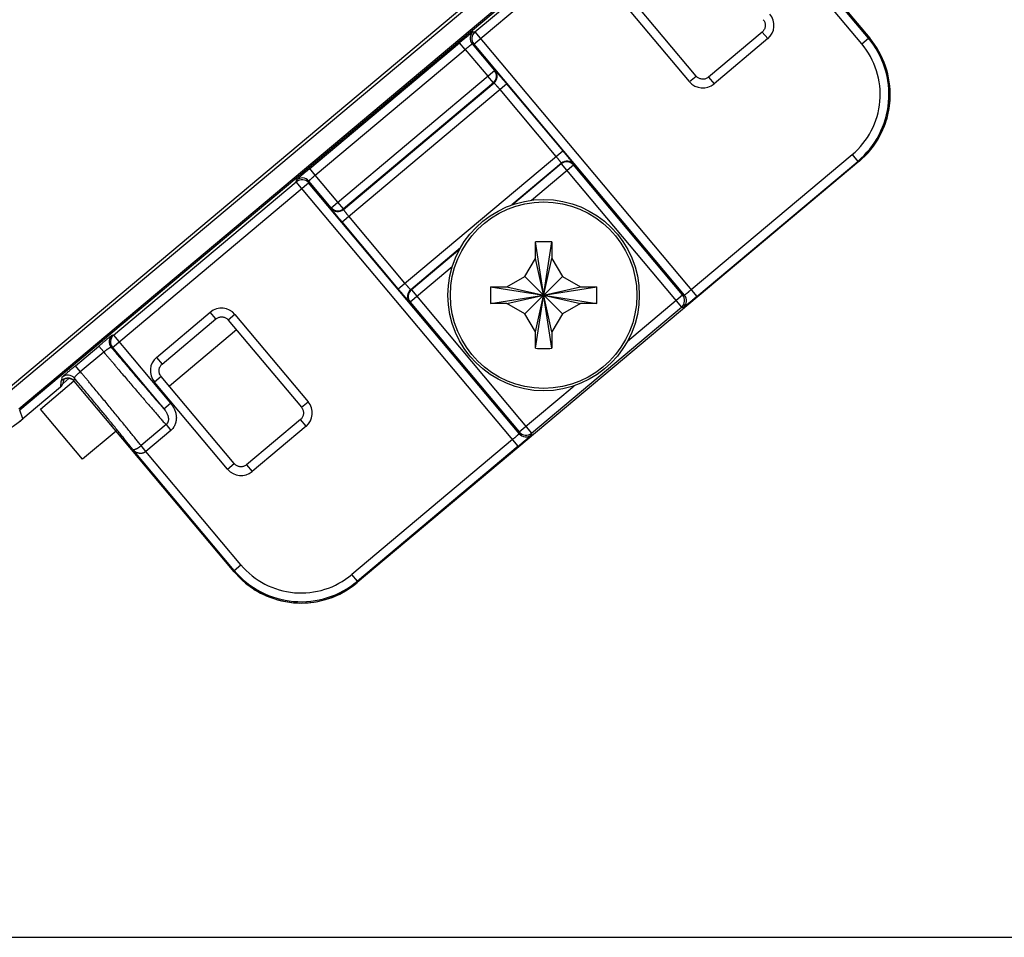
# Model space of a CAD drawing. Header units: inches. Extents: x 0 to 22, y 0 to 17.
# Tile 40 of 44: x 15.1 to 16.2, y 9.5 to 10.5. Entities that reach past the tile are written whole.
import ezdxf

# ---------------------------------------------------------------- set-up
doc = ezdxf.new("R2010")
doc.units = ezdxf.units.IN
doc.header["$LTSCALE"] = 1.21
doc.header["$MEASUREMENT"] = 0
doc.layers.get('0').update_dxf_attribs({"linetype": 'CONTINUOUS'})
doc.layers.add('DIMENSIONS', color=7, linetype='CONTINUOUS')
doc.styles.get("Standard").update_dxf_attribs({"font": 'txt', "width": 0.8})
doc.dimstyles.new('DIMSTYLE_1', dxfattribs={"dimtxt": 0.125, "dimasz": 0.18, "dimexe": 0.125, "dimexo": 0.0625, "dimgap": 0.0625, "dimtad": 0, "dimtih": 1, "dimtoh": 1, "dimdec": 3, "dimzin": 4, "dimdsep": 46, "dimtxsty": 'STANDARD', "dimblk": '_FILLED', "dimblk1": '_FILLED', "dimblk2": '_FILLED', "dimcen": 0.09, "dimadec": 0, "dimazin": 0, "dimtp": 0.01, "dimtm": 0.01, "dimtfac": 1, "dimtdec": 3, "dimtofl": 0, "dimtmove": 0, "dimatfit": 3, "dimldrblk": '_FILLED', "dimfxl": 1, "dimtolj": 1, "dimtzin": 4, "dimarcsym": 0})

# ---------------------------------------------------------------- blocks, each defined once
blk = doc.blocks.new('_FILLED')
at = {"color": 0, "linetype": 'BYBLOCK'}
blk.add_solid([(0, 0), (-1, 0.1736), (-1, -0.1736)], dxfattribs=at)
blk = doc.blocks.new('*D0')
at = {"layer": 'DIMENSIONS', "color": 2, "linetype": 'CONTINUOUS'}
for p, q in [((14.1732, 12.9086), (18.9618, 12.9086)), ((18.8368, 12.9086), (18.8368, 11.3058)), ((18.8368, 9.453), (18.8368, 11.0558)), ((14.1732, 9.453), (18.9618, 9.453))]:
    blk.add_line(p, q, dxfattribs=at)
at = {"layer": 'DIMENSIONS', "color": 2, "linetype": 'CONTINUOUS', "xscale": 0.18, "yscale": 0.18, "zscale": 0.18}
for p, rotation in [((18.8368, 12.9086), 90), ((18.8368, 9.453), 270)]:
    blk.add_blockref('_FILLED', p, dxfattribs=dict(at, rotation=rotation))
at = {"layer": 'DIMENSIONS', "color": 2, "linetype": 'CONTINUOUS', "insert": (18.8368, 11.2433), "char_height": 0.125, "width": 1.325, "attachment_point": 2, "line_spacing_factor": 0.9}
blk.add_mtext('3.456{\\Ftxt.shx;\\W1.000000;\\H0.125000; }[87.77]', dxfattribs=at)

msp = doc.modelspace()

# ---------------------------------------------------------------- linework, layer by layer
at = {"color": 7, "linetype": 'CONTINUOUS'}
for p, q in [((15.0702, 10.0772), (16.0064, 10.8627)), ((15.0725, 10.0745), (16.0086, 10.86)), ((16.0231, 10.8428), (15.0869, 10.0572)), ((16.0241, 10.8416), (15.0879, 10.0561)), ((15.8778, 10.6998), (16.0609, 10.4817)), ((15.6077, 10.475), (15.8323, 10.6635)), ((15.609, 10.4891), (15.8182, 10.6647)), ((16.0594, 10.4818), (15.943, 10.6205)), ((16.0517, 10.4754), (15.9428, 10.6052)), ((15.8621, 10.4385), (15.7783, 10.5384)), ((15.8545, 10.4321), (15.7707, 10.5319)), ((15.607, 10.4893), (15.609, 10.4891)), ((15.609, 10.4891), (15.8629, 10.1864)), ((15.9378, 10.4889), (15.8762, 10.4373)), ((15.9442, 10.4813), (15.8826, 10.4296)), ((15.9442, 10.4813), (15.9378, 10.4889)), ((16.0517, 10.4754), (16.0594, 10.4818)), ((16.0609, 10.4817), (16.0594, 10.4818)), ((15.4198, 10.3327), (15.5914, 10.4767)), ((15.5979, 10.469), (15.5914, 10.4767)), ((15.6057, 10.4752), (15.6077, 10.475)), ((15.6057, 10.4752), (15.6313, 10.4447)), ((15.6077, 10.475), (15.8486, 10.1879)), ((15.4262, 10.325), (15.5979, 10.469)), ((15.5979, 10.469), (15.6237, 10.4383)), ((15.4444, 10.2879), (15.6313, 10.4447)), ((15.6301, 10.4307), (15.6237, 10.4383)), ((15.6313, 10.4447), (15.6321, 10.4447)), ((15.8545, 10.4321), (15.8621, 10.4385)), ((15.8762, 10.4373), (15.8826, 10.4296)), ((15.4569, 10.2716), (15.6452, 10.4296)), ((15.6301, 10.4307), (15.4584, 10.2866)), ((15.4584, 10.2859), (15.6308, 10.4306)), ((15.6301, 10.4307), (15.6308, 10.4306)), ((15.6452, 10.4296), (15.7094, 10.3531)), ((15.6375, 10.4232), (15.7017, 10.3466)), ((15.5211, 10.1951), (15.7094, 10.3531)), ((15.8565, 10.1941), (16.0406, 10.3486)), ((16.0406, 10.3486), (16.0471, 10.3409)), ((16.0485, 10.3408), (15.4742, 9.8589)), ((15.7079, 10.3388), (15.651, 10.291)), ((15.7078, 10.338), (15.6524, 10.2915)), ((15.6738, 10.2964), (15.7219, 10.3368)), ((15.7079, 10.3388), (15.7078, 10.338)), ((15.7078, 10.338), (15.8454, 10.174)), ((15.722, 10.3375), (15.7219, 10.3368)), ((15.8466, 10.1881), (15.7219, 10.3368)), ((15.8629, 10.1864), (16.0471, 10.3409)), ((16.0485, 10.3408), (16.0471, 10.3409)), ((15.4262, 10.325), (15.4198, 10.3327)), ((15.452, 10.2943), (15.4262, 10.325)), ((15.1941, 10.1279), (15.4186, 10.3163)), ((15.1953, 10.142), (15.4045, 10.3176)), ((15.4045, 10.3176), (15.4047, 10.3196)), ((15.6585, 10.0149), (15.4045, 10.3176)), ((15.4186, 10.3163), (15.4188, 10.3183)), ((15.6595, 10.0293), (15.4186, 10.3163)), ((15.4444, 10.2879), (15.4188, 10.3183)), ((15.4584, 10.2866), (15.452, 10.2943)), ((15.4443, 10.2871), (15.4444, 10.2879)), ((15.4584, 10.2859), (15.4584, 10.2866)), ((15.5287, 10.2015), (15.4645, 10.278)), ((15.5211, 10.1951), (15.4569, 10.2716)), ((15.6971, 10.127), (15.6781, 10.2487)), ((15.6781, 10.127), (15.6971, 10.2487)), ((15.6781, 10.2481), (15.6781, 10.2487)), ((15.6781, 10.2298), (15.6781, 10.2481)), ((15.6971, 10.2487), (15.6971, 10.2481)), ((15.6971, 10.2481), (15.6971, 10.2298)), ((15.5923, 10.2418), (15.5354, 10.194)), ((15.5916, 10.2405), (15.5362, 10.194)), ((15.6662, 10.2092), (15.6781, 10.2298)), ((15.6971, 10.1458), (15.6781, 10.2298)), ((15.6781, 10.1458), (15.6971, 10.2298)), ((15.6971, 10.2298), (15.709, 10.2092)), ((15.583, 10.2202), (15.5349, 10.1799)), ((15.6456, 10.1973), (15.6662, 10.2092)), ((15.6662, 10.2092), (15.709, 10.1664)), ((15.6662, 10.1664), (15.709, 10.2092)), ((15.709, 10.2092), (15.7296, 10.1973)), ((15.5362, 10.194), (15.5354, 10.194)), ((15.5362, 10.194), (15.6738, 10.03)), ((15.6267, 10.1784), (15.7484, 10.1973)), ((15.6267, 10.1973), (15.7484, 10.1784)), ((15.6267, 10.1973), (15.6273, 10.1973)), ((15.6273, 10.1973), (15.6456, 10.1973)), ((15.6456, 10.1783), (15.7296, 10.1973)), ((15.6456, 10.1973), (15.7296, 10.1783)), ((15.7296, 10.1973), (15.7478, 10.1973)), ((15.7478, 10.1973), (15.7484, 10.1973)), ((15.7836, 10.1352), (15.8466, 10.1881)), ((15.8466, 10.1881), (15.8486, 10.1879)), ((15.5349, 10.1799), (15.5342, 10.18)), ((15.5349, 10.1799), (15.6597, 10.0312)), ((15.6273, 10.1783), (15.6267, 10.1784)), ((15.6456, 10.1783), (15.6273, 10.1783)), ((15.6662, 10.1664), (15.6456, 10.1783)), ((15.7296, 10.1783), (15.709, 10.1664)), ((15.7478, 10.1783), (15.7296, 10.1783)), ((15.7484, 10.1784), (15.7478, 10.1783)), ((15.2446, 10.1166), (15.3061, 10.1682)), ((15.3125, 10.1606), (15.3061, 10.1682)), ((15.3343, 10.1658), (15.3266, 10.1593)), ((15.3343, 10.1658), (15.4181, 10.0659)), ((15.6781, 10.1458), (15.6662, 10.1664)), ((15.6738, 10.03), (15.8454, 10.174)), ((15.709, 10.1664), (15.6971, 10.1458)), ((15.8454, 10.174), (15.8474, 10.1739)), ((15.251, 10.1089), (15.3125, 10.1606)), ((15.3266, 10.1593), (15.4104, 10.0595)), ((15.3361, 10.148), (15.2592, 10.0835)), ((15.6781, 10.1276), (15.6781, 10.1458)), ((15.6971, 10.1458), (15.6971, 10.1276)), ((15.194, 10.1421), (15.1953, 10.142)), ((15.1953, 10.142), (15.2606, 10.0642)), ((15.1516, 10.1071), (15.1784, 10.1295)), ((15.1573, 10.1003), (15.1841, 10.1228)), ((15.1841, 10.1228), (15.1784, 10.1295)), ((15.1927, 10.128), (15.1941, 10.1279)), ((15.1941, 10.1279), (15.2529, 10.0578)), ((15.6781, 10.127), (15.6781, 10.1276)), ((15.6971, 10.1276), (15.6971, 10.127)), ((15.2446, 10.1166), (15.251, 10.1089)), ((15.1573, 10.1003), (15.1516, 10.1071)), ((15.1116, 10.0575), (15.15, 10.0898)), ((15.1351, 10.0893), (15.1345, 10.0824)), ((15.1359, 10.09), (15.1351, 10.0893)), ((15.136, 10.0902), (15.1363, 10.0904)), ((15.1362, 10.0903), (15.1365, 10.0939)), ((15.1362, 10.0903), (15.1367, 10.0908)), ((15.1365, 10.0906), (15.1362, 10.0903)), ((15.1363, 10.0904), (15.1365, 10.0906)), ((15.1365, 10.0906), (15.1365, 10.0906)), ((15.1376, 10.0868), (15.1447, 10.0928)), ((15.1383, 10.0918), (15.1381, 10.0892)), ((15.147, 10.092), (15.147, 10.092)), ((15.1503, 10.0894), (15.1506, 10.0927)), ((15.3334, 9.8713), (15.1503, 10.0894)), ((15.2498, 10.0948), (15.2421, 10.0884)), ((15.3259, 9.9885), (15.2421, 10.0884)), ((15.3335, 9.995), (15.2498, 10.0948)), ((15.1345, 10.0824), (15.0915, 10.0462)), ((15.6597, 10.0312), (15.7227, 10.0841)), ((15.2529, 10.0578), (15.2606, 10.0642)), ((15.4104, 10.0595), (15.4181, 10.0659)), ((15.0915, 10.0462), (15.0879, 10.0561)), ((15.1598, 10.0001), (15.1116, 10.0575)), ((15.4092, 10.0454), (15.3476, 9.9937)), ((15.4156, 10.0377), (15.4092, 10.0454)), ((15.1982, 10.0323), (15.1598, 10.0001)), ((15.2554, 10.0396), (15.2269, 10.0156)), ((15.2608, 10.0331), (15.2322, 10.009)), ((15.2554, 10.0396), (15.2608, 10.0331)), ((15.4156, 10.0377), (15.3541, 9.9861)), ((15.6597, 10.0312), (15.6595, 10.0293)), ((15.6738, 10.03), (15.6736, 10.028)), ((15.6521, 10.0226), (15.4679, 9.8681)), ((15.3335, 9.8727), (15.2171, 10.0115)), ((15.2322, 10.009), (15.2269, 10.0156)), ((15.3412, 9.8792), (15.2322, 10.009)), ((15.6585, 10.0149), (15.4744, 9.8604)), ((15.3259, 9.9885), (15.3335, 9.995)), ((15.3476, 9.9937), (15.3541, 9.9861)), ((15.3335, 9.8727), (15.3334, 9.8713)), ((15.3335, 9.8727), (15.3412, 9.8792)), ((15.4744, 9.8604), (15.4679, 9.8681)), ((15.4744, 9.8604), (15.4742, 9.8589))]:
    msp.add_line(p, q, dxfattribs=at)
for points in [[(15.939, 10.503), (15.9394, 10.5025), (15.9399, 10.5018), (15.9403, 10.501), (15.9406, 10.5003), (15.9409, 10.4995), (15.9411, 10.4986), (15.9413, 10.4978), (15.9413, 10.497), (15.9413, 10.4961), (15.9412, 10.4953), (15.9411, 10.4944), (15.9409, 10.4936), (15.9406, 10.4928), (15.9403, 10.4921), (15.9398, 10.4913), (15.9394, 10.4906), (15.9388, 10.49), (15.9382, 10.4893), (15.9378, 10.4889)], [(16.0485, 10.3408), (16.0518, 10.3437), (16.0552, 10.3469), (16.0584, 10.3503), (16.0614, 10.3538), (16.0642, 10.3574), (16.0669, 10.3612), (16.0694, 10.3651), (16.0718, 10.3691), (16.0739, 10.3732), (16.0759, 10.3774), (16.0776, 10.3817), (16.0792, 10.3861), (16.0806, 10.3905), (16.0817, 10.395), (16.0826, 10.3995), (16.0834, 10.4041), (16.0839, 10.4087), (16.0842, 10.4133), (16.0842, 10.4179), (16.0841, 10.4226), (16.0838, 10.4272), (16.0832, 10.4318), (16.0824, 10.4364), (16.0814, 10.4409), (16.0802, 10.4454), (16.0788, 10.4498), (16.0772, 10.4542), (16.0754, 10.4584), (16.0734, 10.4626), (16.0713, 10.4667), (16.0689, 10.4707), (16.0663, 10.4745), (16.0636, 10.4783), (16.0609, 10.4817)], [(15.8762, 10.4373), (15.8757, 10.4369), (15.875, 10.4364), (15.8742, 10.436), (15.8735, 10.4356), (15.8727, 10.4354), (15.8719, 10.4351), (15.871, 10.435), (15.8702, 10.4349), (15.8693, 10.4349), (15.8685, 10.435), (15.8676, 10.4352), (15.8668, 10.4354), (15.866, 10.4357), (15.8653, 10.436), (15.8645, 10.4364), (15.8638, 10.4369), (15.8632, 10.4374), (15.8625, 10.438), (15.8621, 10.4385)], [(15.3125, 10.1606), (15.3131, 10.161), (15.3138, 10.1614), (15.3145, 10.1619), (15.3153, 10.1622), (15.3161, 10.1625), (15.3169, 10.1627), (15.3177, 10.1628), (15.3186, 10.1629), (15.3194, 10.1629), (15.3203, 10.1628), (15.3211, 10.1627), (15.3219, 10.1625), (15.3227, 10.1622), (15.3235, 10.1618), (15.3242, 10.1614), (15.3249, 10.1609), (15.3256, 10.1604), (15.3262, 10.1598), (15.3266, 10.1593)], [(15.2498, 10.0948), (15.2494, 10.0953), (15.2489, 10.096), (15.2485, 10.0968), (15.2481, 10.0976), (15.2478, 10.0984), (15.2476, 10.0992), (15.2475, 10.1), (15.2474, 10.1009), (15.2474, 10.1017), (15.2475, 10.1026), (15.2476, 10.1034), (15.2479, 10.1042), (15.2481, 10.105), (15.2485, 10.1058), (15.2489, 10.1065), (15.2494, 10.1072), (15.2499, 10.1079), (15.2505, 10.1085), (15.251, 10.1089)], [(15.1365, 10.0906), (15.1366, 10.0907), (15.1368, 10.0908), (15.137, 10.091), (15.1372, 10.0912), (15.1375, 10.0914), (15.1378, 10.0916), (15.1382, 10.0918), (15.1386, 10.092), (15.1389, 10.0922), (15.1394, 10.0923), (15.1398, 10.0925), (15.1403, 10.0926), (15.1408, 10.0928), (15.1413, 10.0928), (15.1418, 10.0929), (15.1423, 10.093), (15.1429, 10.093), (15.1434, 10.0929), (15.144, 10.0929), (15.1446, 10.0928), (15.1453, 10.0926), (15.1459, 10.0924), (15.1466, 10.0922), (15.147, 10.092)], [(15.147, 10.092), (15.1475, 10.0917), (15.1482, 10.0913), (15.1488, 10.0909), (15.1494, 10.0904), (15.15, 10.0898), (15.1503, 10.0894)], [(15.4104, 10.0595), (15.4108, 10.059), (15.4113, 10.0583), (15.4117, 10.0575), (15.4121, 10.0567), (15.4123, 10.0559), (15.4125, 10.0551), (15.4127, 10.0543), (15.4128, 10.0534), (15.4128, 10.0526), (15.4127, 10.0517), (15.4125, 10.0509), (15.4123, 10.0501), (15.412, 10.0493), (15.4117, 10.0485), (15.4113, 10.0478), (15.4108, 10.0471), (15.4103, 10.0464), (15.4097, 10.0458), (15.4092, 10.0454)], [(14.9822, 10.0065), (14.989, 10.0066), (14.996, 10.007), (15.003, 10.0077), (15.0099, 10.0087), (15.0168, 10.01), (15.0236, 10.0116), (15.0304, 10.0134), (15.037, 10.0156), (15.0436, 10.018), (15.0501, 10.0206), (15.0565, 10.0236), (15.0627, 10.0268), (15.0688, 10.0302), (15.0748, 10.0339), (15.0806, 10.0378), (15.0862, 10.042), (15.0915, 10.0462)], [(15.3476, 9.9937), (15.3471, 9.9933), (15.3464, 9.9929), (15.3457, 9.9925), (15.3449, 9.9921), (15.3441, 9.9918), (15.3433, 9.9916), (15.3424, 9.9915), (15.3416, 9.9914), (15.3408, 9.9914), (15.3399, 9.9915), (15.3391, 9.9916), (15.3383, 9.9918), (15.3375, 9.9921), (15.3367, 9.9925), (15.3359, 9.9929), (15.3352, 9.9934), (15.3346, 9.9939), (15.334, 9.9945), (15.3335, 9.995)], [(15.3334, 9.8713), (15.3363, 9.868), (15.3395, 9.8646), (15.3429, 9.8614), (15.3464, 9.8584), (15.35, 9.8555), (15.3538, 9.8528), (15.3576, 9.8503), (15.3616, 9.848), (15.3658, 9.8459), (15.37, 9.8439), (15.3743, 9.8421), (15.3786, 9.8406), (15.3831, 9.8392), (15.3876, 9.8381), (15.3921, 9.8371), (15.3967, 9.8364), (15.4013, 9.8359), (15.4059, 9.8356), (15.4105, 9.8355), (15.4152, 9.8357), (15.4198, 9.836), (15.4244, 9.8366), (15.429, 9.8374), (15.4335, 9.8384), (15.438, 9.8395), (15.4424, 9.841), (15.4468, 9.8426), (15.451, 9.8444), (15.4552, 9.8464), (15.4593, 9.8485), (15.4632, 9.8509), (15.4671, 9.8535), (15.4708, 9.8562), (15.4742, 9.8589)]]:
    msp.add_lwpolyline(points, dxfattribs=at)
for radius in [0.1095, 0.1067]:
    msp.add_circle((15.6876, 10.1878), radius, dxfattribs=at)
for centre, radius, start, end in [((15.9313, 10.4966), 0.02, 310.0004, 39.9995), ((15.6134, 10.4816), 0.01, 130.0209, 219.9791), ((15.6154, 10.4815), 0.01, 130.0209, 219.9791), ((15.9828, 10.4175), 0.1, 309.999, 40.001), ((15.9843, 10.4174), 0.1, 312.5725, 39.7541), ((15.9839, 10.4171), 0.1004, 39.7486, 39.9945), ((15.9828, 10.4175), 0.09, 309.9956, 40.0043), ((15.6236, 10.4383), 0.01, 310.0209, 39.9791), ((15.6244, 10.4382), 0.01, 310.0209, 39.9791), ((15.8698, 10.4449), 0.02, 220.0004, 309.9995), ((15.7142, 10.3303), 0.01, 40.0209, 129.9791), ((15.7143, 10.3311), 0.01, 40.0209, 129.9791), ((15.9841, 10.4176), 0.1003, 310.0051, 312.5715), ((15.411, 10.3099), 0.01, 40.0209, 129.9791), ((15.4111, 10.3119), 0.01, 40.0209, 129.9791), ((15.4519, 10.2935), 0.01, 220.0209, 309.9791), ((15.452, 10.2943), 0.01, 220.0209, 309.9791), ((15.6876, 9.9458), 0.3031, 89.998, 91.79), ((15.6876, 9.9453), 0.3036, 88.2115, 90.0005), ((15.5419, 10.1864), 0.01, 130.0209, 219.9791), ((15.5426, 10.1863), 0.01, 130.0209, 219.9791), ((15.9303, 10.1878), 0.3037, 178.212, 181.788), ((15.4449, 10.1878), 0.3037, 358.212, 1.788), ((15.839, 10.1817), 0.01, 310.0209, 39.9791), ((15.841, 10.1815), 0.01, 310.0209, 39.9791), ((15.319, 10.1529), 0.02, 40.0004, 129.9995), ((15.2004, 10.1345), 0.01, 130.0209, 219.9791), ((15.2017, 10.1344), 0.01, 130.0209, 219.9791), ((15.6876, 10.4304), 0.3036, 268.2115, 270.0005), ((15.6876, 10.4299), 0.3031, 269.998, 271.79), ((15.2574, 10.1013), 0.02, 130.0004, 219.9995), ((15.1281, 10.09), 0.01, 309.9802, 354.9792), ((15.1287, 10.0969), 0.01, 309.9824, 318.4035), ((15.1693, 10.0541), 0.0491, 132.3835, 132.9046), ((15.143, 10.0863), 0.01, 40.0209, 129.9791), ((15.1428, 10.0832), 0.00976, 65.085, 89.4975), ((15.1427, 10.0831), 0.0099, 64.1044, 65.1526), ((15.1427, 10.083), 0.01, 61.6369, 64.0994), ((15.1427, 10.083), 0.01, 47.453, 61.6363), ((15.1427, 10.083), 0.01, 43.4233, 47.4519), ((15.1427, 10.083), 0.00999, 41.3281, 43.4239), ((15.1427, 10.083), 0.00994, 39.9828, 41.3277), ((15.4028, 10.053), 0.02, 310.0004, 39.9995), ((14.9822, 10.1765), 0.17, 307.6744, 309.9995), ((15.6673, 10.0377), 0.01, 220.0209, 309.9791), ((15.6672, 10.0357), 0.01, 220.0209, 309.9791), ((15.3412, 10.0014), 0.02, 220.0004, 309.9995), ((15.4101, 9.937), 0.1, 219.999, 310.001), ((15.4101, 9.937), 0.09, 219.9954, 310.0045), ((15.4103, 9.9358), 0.1004, 220.0055, 220.2758), ((15.41, 9.9355), 0.1, 220.2701, 307.4344), ((15.4098, 9.9358), 0.1003, 307.4351, 309.9949)]:
    msp.add_arc(centre, radius, start, end, dxfattribs=at)
for points, knots in [([(15.5914, 10.4767), (15.5919, 10.4771), (15.5929, 10.4779), (15.5944, 10.4792), (15.5958, 10.4804), (15.5972, 10.4815), (15.5986, 10.4826), (15.5999, 10.4837), (15.6011, 10.4847), (15.6022, 10.4856), (15.6031, 10.4863), (15.6037, 10.4868), (15.6042, 10.4872), (15.6046, 10.4875), (15.605, 10.4878), (15.6053, 10.4881), (15.6056, 10.4883), (15.6059, 10.4886), (15.6062, 10.4888), (15.6064, 10.4889), (15.6065, 10.489), (15.6066, 10.4891), (15.6067, 10.4891), (15.6067, 10.4892), (15.6068, 10.4892), (15.6069, 10.4892), (15.6069, 10.4893), (15.6069, 10.4893), (15.607, 10.4893), (15.607, 10.4893), (15.607, 10.4893), (15.607, 10.4893), (15.607, 10.4893)], [0, 0, 0, 0, 0.096897, 0.192882, 0.287039, 0.378489, 0.466398, 0.549933, 0.628254, 0.700642, 0.766467, 0.796722, 0.8251, 0.851521, 0.875917, 0.898246, 0.918467, 0.93654, 0.952427, 0.966088, 0.972071, 0.977483, 0.982318, 0.986573, 0.990243, 0.99333, 0.995841, 0.997782, 0.998541, 0.999161, 0.999644, 1, 1, 1, 1]), ([(15.5979, 10.469), (15.5984, 10.4695), (15.5991, 10.4701), (15.6001, 10.4709), (15.6008, 10.4714), (15.6015, 10.472), (15.6021, 10.4725), (15.6027, 10.473), (15.6033, 10.4735), (15.6038, 10.4739), (15.6043, 10.4742), (15.6046, 10.4745), (15.6049, 10.4747), (15.605, 10.4748), (15.6052, 10.4749), (15.6053, 10.475), (15.6054, 10.475), (15.6055, 10.4751), (15.6056, 10.4752), (15.6056, 10.4752), (15.6057, 10.4752), (15.6057, 10.4752), (15.6057, 10.4752), (15.6057, 10.4752), (15.6057, 10.4752), (15.6057, 10.4752)], [0, 0, 0, 0, 0.192624, 0.286666, 0.378008, 0.46579, 0.549187, 0.627415, 0.699739, 0.765483, 0.824032, 0.87484, 0.897193, 0.917442, 0.93554, 0.951449, 0.965135, 0.976571, 0.985742, 0.989477, 0.992649, 0.995264, 0.997336, 0.998891, 1, 1, 1, 1]), ([(15.6452, 10.4296), (15.6448, 10.4301), (15.6439, 10.4311), (15.6427, 10.4325), (15.6415, 10.434), (15.6403, 10.4353), (15.6392, 10.4367), (15.6381, 10.4379), (15.6371, 10.4391), (15.6361, 10.4402), (15.6354, 10.4411), (15.6348, 10.4417), (15.6345, 10.4421), (15.6341, 10.4425), (15.6338, 10.4429), (15.6335, 10.4432), (15.6332, 10.4435), (15.633, 10.4438), (15.6328, 10.444), (15.6326, 10.4442), (15.6325, 10.4443), (15.6324, 10.4444), (15.6323, 10.4444), (15.6323, 10.4445), (15.6322, 10.4446), (15.6322, 10.4446), (15.6321, 10.4446), (15.6321, 10.4447), (15.6321, 10.4447), (15.6321, 10.4447), (15.6321, 10.4447), (15.6321, 10.4447)], [0, 0, 0, 0, 0.096897, 0.192879, 0.287033, 0.378495, 0.466416, 0.549936, 0.628241, 0.700644, 0.766487, 0.79674, 0.825101, 0.851502, 0.875893, 0.898229, 0.918465, 0.936555, 0.952456, 0.966119, 0.972098, 0.977502, 0.982326, 0.986571, 0.990234, 0.993318, 0.99583, 0.997775, 0.999158, 0.999643, 1, 1, 1, 1]), ([(15.6375, 10.4232), (15.6371, 10.4236), (15.6365, 10.4244), (15.6357, 10.4253), (15.6351, 10.426), (15.6345, 10.4267), (15.6339, 10.4273), (15.6334, 10.4279), (15.6329, 10.4284), (15.6325, 10.4289), (15.6321, 10.4294), (15.6318, 10.4297), (15.6316, 10.4299), (15.6315, 10.43), (15.6313, 10.4302), (15.6312, 10.4303), (15.6311, 10.4304), (15.631, 10.4305), (15.631, 10.4305), (15.6309, 10.4306), (15.6309, 10.4306), (15.6309, 10.4306), (15.6308, 10.4306), (15.6308, 10.4306), (15.6308, 10.4306)], [0, 0, 0, 0, 0.192651, 0.286705, 0.378056, 0.465846, 0.549248, 0.627479, 0.699805, 0.765548, 0.824094, 0.874897, 0.897247, 0.917491, 0.935585, 0.951489, 0.965168, 0.976598, 0.985762, 0.992663, 0.995274, 0.997341, 0.998892, 1, 1, 1, 1]), ([(15.7079, 10.3388), (15.7079, 10.3388), (15.7079, 10.3388), (15.7079, 10.3388), (15.7079, 10.3388), (15.7079, 10.3388), (15.7078, 10.3389), (15.7078, 10.339), (15.7077, 10.3391), (15.7077, 10.3392), (15.7076, 10.3393), (15.7075, 10.3395), (15.7073, 10.3396), (15.7072, 10.3399), (15.7069, 10.3402), (15.7065, 10.3407), (15.7061, 10.3412), (15.7057, 10.3418), (15.7052, 10.3424), (15.7047, 10.343), (15.7041, 10.3437), (15.7035, 10.3444), (15.7027, 10.3454), (15.7021, 10.3461), (15.7017, 10.3466)], [0, 0, 0, 0, 0.001108, 0.002658, 0.004724, 0.007334, 0.014234, 0.023398, 0.034827, 0.048505, 0.064408, 0.082501, 0.102745, 0.125094, 0.175897, 0.234441, 0.300184, 0.37251, 0.450741, 0.534144, 0.621935, 0.713288, 0.807344, 1, 1, 1, 1]), ([(15.722, 10.3375), (15.722, 10.3375), (15.722, 10.3375), (15.722, 10.3375), (15.722, 10.3376), (15.7219, 10.3376), (15.7219, 10.3376), (15.7219, 10.3377), (15.7218, 10.3378), (15.7218, 10.3378), (15.7217, 10.3379), (15.7217, 10.338), (15.7216, 10.3381), (15.7214, 10.3383), (15.7212, 10.3386), (15.721, 10.3389), (15.7208, 10.3392), (15.7205, 10.3395), (15.7202, 10.3399), (15.7199, 10.3403), (15.7195, 10.3408), (15.719, 10.3414), (15.7183, 10.3423), (15.7174, 10.3434), (15.7164, 10.3446), (15.7153, 10.3459), (15.7142, 10.3473), (15.713, 10.3487), (15.7118, 10.3501), (15.7106, 10.3516), (15.7098, 10.3526), (15.7094, 10.3531)], [0, 0, 0, 0, 0.000357, 0.000841, 0.002221, 0.004165, 0.006677, 0.009763, 0.013428, 0.017673, 0.022497, 0.027901, 0.03388, 0.047544, 0.063446, 0.081538, 0.101776, 0.124112, 0.148503, 0.174901, 0.20326, 0.233511, 0.299355, 0.371761, 0.450065, 0.533583, 0.621503, 0.712966, 0.807121, 0.903103, 1, 1, 1, 1]), ([(15.4047, 10.3196), (15.4047, 10.3196), (15.4047, 10.3196), (15.4047, 10.3196), (15.4047, 10.3196), (15.4047, 10.3196), (15.4047, 10.3196), (15.4048, 10.3197), (15.4048, 10.3197), (15.4049, 10.3198), (15.4049, 10.3198), (15.405, 10.3199), (15.4051, 10.32), (15.4052, 10.3201), (15.4054, 10.3203), (15.4056, 10.3205), (15.4059, 10.3207), (15.4062, 10.321), (15.4065, 10.3213), (15.4069, 10.3216), (15.4073, 10.322), (15.4077, 10.3223), (15.4083, 10.3229), (15.4092, 10.3236), (15.4103, 10.3246), (15.4114, 10.3256), (15.4127, 10.3267), (15.414, 10.3278), (15.4154, 10.329), (15.4169, 10.3302), (15.4183, 10.3314), (15.4193, 10.3323), (15.4198, 10.3327)], [0, 0, 0, 0, 0.000356, 0.000838, 0.001457, 0.002216, 0.004156, 0.006667, 0.009755, 0.013426, 0.017681, 0.022516, 0.027928, 0.033912, 0.047574, 0.063463, 0.081538, 0.101759, 0.124087, 0.148481, 0.174899, 0.203276, 0.233531, 0.299359, 0.371748, 0.450066, 0.533599, 0.621509, 0.712961, 0.807117, 0.903104, 1, 1, 1, 1]), ([(15.4188, 10.3183), (15.4188, 10.3183), (15.4188, 10.3183), (15.4188, 10.3184), (15.4188, 10.3184), (15.4188, 10.3184), (15.4188, 10.3184), (15.4189, 10.3185), (15.4189, 10.3185), (15.419, 10.3186), (15.4191, 10.3187), (15.4192, 10.3188), (15.4193, 10.319), (15.4195, 10.3191), (15.4197, 10.3193), (15.42, 10.3196), (15.4205, 10.32), (15.4209, 10.3204), (15.4215, 10.3209), (15.4221, 10.3214), (15.4227, 10.322), (15.4234, 10.3226), (15.424, 10.3232), (15.425, 10.324), (15.4257, 10.3246), (15.4262, 10.325)], [0, 0, 0, 0, 0.001109, 0.002664, 0.004734, 0.007349, 0.01052, 0.014255, 0.023425, 0.034861, 0.048546, 0.064454, 0.082552, 0.1028, 0.125152, 0.17596, 0.234509, 0.300252, 0.372577, 0.450805, 0.534203, 0.621986, 0.713329, 0.807373, 1, 1, 1, 1]), ([(15.4443, 10.2871), (15.4443, 10.2871), (15.4443, 10.2871), (15.4443, 10.2871), (15.4443, 10.2871), (15.4443, 10.287), (15.4443, 10.287), (15.4444, 10.2869), (15.4444, 10.2869), (15.4445, 10.2868), (15.4445, 10.2867), (15.4446, 10.2866), (15.4447, 10.2865), (15.4448, 10.2863), (15.445, 10.2861), (15.4452, 10.2858), (15.4455, 10.2855), (15.4458, 10.2851), (15.4461, 10.2847), (15.4464, 10.2843), (15.4467, 10.2839), (15.4473, 10.2832), (15.448, 10.2823), (15.4489, 10.2812), (15.4499, 10.28), (15.4509, 10.2787), (15.452, 10.2774), (15.4532, 10.276), (15.4544, 10.2745), (15.4556, 10.2731), (15.4565, 10.2721), (15.4569, 10.2716)], [0, 0, 0, 0, 0.000357, 0.000841, 0.002221, 0.004165, 0.006677, 0.009763, 0.013428, 0.017673, 0.022497, 0.027901, 0.03388, 0.047544, 0.063446, 0.081538, 0.101776, 0.124112, 0.148503, 0.174901, 0.20326, 0.233511, 0.299355, 0.371761, 0.450065, 0.533583, 0.621503, 0.712966, 0.807121, 0.903103, 1, 1, 1, 1]), ([(15.4584, 10.2859), (15.4584, 10.2859), (15.4584, 10.2859), (15.4584, 10.2859), (15.4584, 10.2858), (15.4584, 10.2858), (15.4584, 10.2857), (15.4585, 10.2857), (15.4585, 10.2856), (15.4586, 10.2855), (15.4587, 10.2853), (15.4588, 10.2852), (15.4589, 10.285), (15.4591, 10.2848), (15.4594, 10.2844), (15.4597, 10.2839), (15.4601, 10.2834), (15.4606, 10.2829), (15.4611, 10.2822), (15.4616, 10.2816), (15.4621, 10.2809), (15.4627, 10.2802), (15.4635, 10.2792), (15.4641, 10.2785), (15.4645, 10.278)], [0, 0, 0, 0, 0.001108, 0.002658, 0.004724, 0.007334, 0.014234, 0.023398, 0.034827, 0.048505, 0.064408, 0.082501, 0.102745, 0.125094, 0.175897, 0.234441, 0.300184, 0.37251, 0.450741, 0.534144, 0.621935, 0.713288, 0.807344, 1, 1, 1, 1]), ([(15.5287, 10.2015), (15.5292, 10.201), (15.5298, 10.2003), (15.5306, 10.1993), (15.5312, 10.1986), (15.5318, 10.1979), (15.5323, 10.1973), (15.5328, 10.1967), (15.5333, 10.1962), (15.5337, 10.1957), (15.5341, 10.1953), (15.5344, 10.195), (15.5347, 10.1947), (15.5348, 10.1946), (15.5349, 10.1945), (15.535, 10.1944), (15.5351, 10.1943), (15.5352, 10.1942), (15.5353, 10.1941), (15.5354, 10.1941), (15.5354, 10.1941), (15.5354, 10.1941), (15.5354, 10.194), (15.5354, 10.194), (15.5354, 10.194)], [0, 0, 0, 0, 0.192651, 0.286705, 0.378056, 0.465846, 0.549248, 0.627479, 0.699805, 0.765548, 0.824094, 0.874897, 0.897247, 0.917491, 0.935585, 0.951489, 0.965168, 0.976598, 0.985762, 0.992663, 0.995274, 0.997341, 0.998892, 1, 1, 1, 1]), ([(15.5211, 10.1951), (15.5215, 10.1946), (15.5223, 10.1936), (15.5236, 10.1921), (15.5248, 10.1907), (15.526, 10.1893), (15.5271, 10.188), (15.5282, 10.1867), (15.5292, 10.1855), (15.5301, 10.1844), (15.5309, 10.1836), (15.5314, 10.1829), (15.5318, 10.1825), (15.5321, 10.1821), (15.5325, 10.1818), (15.5328, 10.1814), (15.533, 10.1811), (15.5333, 10.1809), (15.5335, 10.1806), (15.5337, 10.1805), (15.5338, 10.1803), (15.5339, 10.1803), (15.5339, 10.1802), (15.534, 10.1801), (15.534, 10.1801), (15.5341, 10.18), (15.5341, 10.18), (15.5342, 10.18), (15.5342, 10.18), (15.5342, 10.18), (15.5342, 10.18), (15.5342, 10.18)], [0, 0, 0, 0, 0.096897, 0.192879, 0.287033, 0.378495, 0.466416, 0.549936, 0.628241, 0.700644, 0.766487, 0.79674, 0.825101, 0.851502, 0.875893, 0.898229, 0.918465, 0.936555, 0.952456, 0.966119, 0.972098, 0.977502, 0.982326, 0.986571, 0.990234, 0.993318, 0.99583, 0.997775, 0.999158, 0.999643, 1, 1, 1, 1]), ([(15.8486, 10.1879), (15.8486, 10.1879), (15.8486, 10.1879), (15.8486, 10.1879), (15.8487, 10.1879), (15.8487, 10.188), (15.8487, 10.188), (15.8488, 10.188), (15.8488, 10.188), (15.8489, 10.1881), (15.8491, 10.1882), (15.8492, 10.1883), (15.8493, 10.1884), (15.8495, 10.1885), (15.8497, 10.1887), (15.8501, 10.1889), (15.8506, 10.1893), (15.8511, 10.1897), (15.8517, 10.1901), (15.8523, 10.1906), (15.8529, 10.1911), (15.8536, 10.1917), (15.8543, 10.1923), (15.8553, 10.1931), (15.856, 10.1937), (15.8565, 10.1941)], [0, 0, 0, 0, 0.001109, 0.002664, 0.004734, 0.007349, 0.01052, 0.014255, 0.023425, 0.034861, 0.048546, 0.064454, 0.082552, 0.1028, 0.125152, 0.17596, 0.234509, 0.300252, 0.372577, 0.450805, 0.534203, 0.621986, 0.713329, 0.807373, 1, 1, 1, 1]), ([(15.8474, 10.1739), (15.8474, 10.1739), (15.8474, 10.1739), (15.8474, 10.1739), (15.8474, 10.1739), (15.8474, 10.1739), (15.8475, 10.1739), (15.8475, 10.1739), (15.8476, 10.1739), (15.8476, 10.174), (15.8477, 10.174), (15.8478, 10.1741), (15.8479, 10.1742), (15.848, 10.1743), (15.8482, 10.1744), (15.8484, 10.1746), (15.8487, 10.1748), (15.849, 10.1751), (15.8494, 10.1753), (15.8498, 10.1756), (15.8502, 10.176), (15.8506, 10.1763), (15.8513, 10.1768), (15.8522, 10.1775), (15.8533, 10.1785), (15.8545, 10.1794), (15.8558, 10.1805), (15.8571, 10.1816), (15.8585, 10.1828), (15.86, 10.184), (15.8614, 10.1852), (15.8624, 10.186), (15.8629, 10.1864)], [0, 0, 0, 0, 0.000356, 0.000838, 0.001457, 0.002216, 0.004156, 0.006667, 0.009755, 0.013426, 0.017681, 0.022516, 0.027928, 0.033912, 0.047574, 0.063463, 0.081538, 0.101759, 0.124087, 0.148481, 0.174899, 0.203276, 0.233531, 0.299359, 0.371748, 0.450066, 0.533599, 0.621509, 0.712961, 0.807117, 0.903104, 1, 1, 1, 1]), ([(15.1784, 10.1295), (15.1789, 10.13), (15.1799, 10.1308), (15.1814, 10.132), (15.1828, 10.1332), (15.1842, 10.1344), (15.1856, 10.1355), (15.1869, 10.1366), (15.1881, 10.1376), (15.1892, 10.1385), (15.1901, 10.1392), (15.1907, 10.1397), (15.1912, 10.14), (15.1916, 10.1404), (15.192, 10.1407), (15.1923, 10.1409), (15.1926, 10.1412), (15.1929, 10.1414), (15.1932, 10.1416), (15.1934, 10.1417), (15.1935, 10.1418), (15.1936, 10.1419), (15.1937, 10.142), (15.1937, 10.142), (15.1938, 10.142), (15.1938, 10.1421), (15.1939, 10.1421), (15.1939, 10.1421), (15.1939, 10.1421), (15.194, 10.1421), (15.194, 10.1421), (15.194, 10.1421)], [0, 0, 0, 0, 0.097388, 0.193836, 0.288391, 0.380158, 0.46829, 0.551934, 0.63024, 0.702511, 0.768134, 0.798262, 0.826494, 0.852756, 0.876987, 0.899151, 0.919212, 0.937132, 0.952877, 0.966408, 0.972333, 0.97769, 0.982477, 0.986689, 0.990324, 0.993383, 0.995872, 0.997796, 0.999163, 0.999644, 1, 1, 1, 1]), ([(15.1841, 10.1228), (15.1843, 10.123), (15.1848, 10.1234), (15.1856, 10.124), (15.1864, 10.1246), (15.1871, 10.1252), (15.1877, 10.1256), (15.1882, 10.1259), (15.1885, 10.1262), (15.1888, 10.1264), (15.1893, 10.1267), (15.1898, 10.127), (15.1903, 10.1273), (15.1908, 10.1276), (15.1912, 10.1278), (15.1915, 10.1279), (15.1917, 10.128), (15.1919, 10.1281), (15.1921, 10.1281), (15.1922, 10.1281), (15.1924, 10.1281), (15.1925, 10.1281), (15.1926, 10.1281), (15.1927, 10.1281), (15.1927, 10.1281), (15.1927, 10.128)], [0, 0, 0, 0, 0.095716, 0.190448, 0.283238, 0.373154, 0.459321, 0.500743, 0.540928, 0.579787, 0.617234, 0.687586, 0.751434, 0.80832, 0.85791, 0.879915, 0.900043, 0.9183, 0.934705, 0.949295, 0.962139, 0.973364, 0.98318, 0.991918, 1, 1, 1, 1]), ([(15.1841, 10.1228), (15.185, 10.1217), (15.1868, 10.1196), (15.1894, 10.1164), (15.1921, 10.1133), (15.1947, 10.1102), (15.1974, 10.1071), (15.2008, 10.103), (15.2051, 10.0979), (15.2102, 10.092), (15.2151, 10.0862), (15.2199, 10.0805), (15.2261, 10.0733), (15.2333, 10.0649), (15.2402, 10.0569), (15.2454, 10.051), (15.2489, 10.0469), (15.2522, 10.0431), (15.2544, 10.0407), (15.2554, 10.0396)], [0, 0, 0, 0, 0.037936, 0.075718, 0.113315, 0.150696, 0.187834, 0.224699, 0.297497, 0.36886, 0.438567, 0.506399, 0.572144, 0.696561, 0.810263, 0.862647, 0.911832, 0.957663, 1, 1, 1, 1]), ([(15.1927, 10.128), (15.1956, 10.1246), (15.2014, 10.1178), (15.2099, 10.1078), (15.2181, 10.0981), (15.226, 10.0888), (15.2335, 10.0801), (15.2405, 10.072), (15.2469, 10.0646), (15.251, 10.06), (15.2529, 10.0578)], [0, 0, 0, 0, 0.146092, 0.28877, 0.42666, 0.558428, 0.682804, 0.798587, 0.90466, 1, 1, 1, 1]), ([(15.1365, 10.0939), (15.1365, 10.0939), (15.1365, 10.0939), (15.1365, 10.094), (15.1366, 10.094), (15.1366, 10.094), (15.1366, 10.0941), (15.1367, 10.0941), (15.1367, 10.0942), (15.1368, 10.0942), (15.1368, 10.0943), (15.1369, 10.0944), (15.137, 10.0945), (15.1372, 10.0946), (15.1374, 10.0948), (15.1377, 10.0951), (15.138, 10.0954), (15.1383, 10.0957), (15.1387, 10.096), (15.1391, 10.0963), (15.1395, 10.0967), (15.1401, 10.0972), (15.141, 10.098), (15.1421, 10.0989), (15.1432, 10.0999), (15.1445, 10.101), (15.1458, 10.1022), (15.1472, 10.1034), (15.1492, 10.105), (15.1506, 10.1062), (15.1516, 10.1071)], [0, 0, 0, 0, 0.000356, 0.000837, 0.002202, 0.004126, 0.006615, 0.009675, 0.01331, 0.017522, 0.022308, 0.027666, 0.033591, 0.047124, 0.06287, 0.080792, 0.100853, 0.123017, 0.147247, 0.173506, 0.201736, 0.231864, 0.29749, 0.369764, 0.448066, 0.531707, 0.61984, 0.711609, 0.806165, 1, 1, 1, 1]), ([(15.1506, 10.0927), (15.1506, 10.0927), (15.1506, 10.0928), (15.1506, 10.0929), (15.1506, 10.093), (15.1506, 10.0931), (15.1506, 10.0932), (15.1507, 10.0934), (15.1507, 10.0935), (15.1508, 10.0937), (15.1509, 10.0939), (15.1511, 10.0941), (15.1514, 10.0945), (15.1517, 10.0949), (15.1522, 10.0954), (15.1526, 10.0959), (15.1529, 10.0962), (15.1532, 10.0965), (15.1535, 10.0968), (15.1539, 10.0972), (15.1544, 10.0978), (15.1551, 10.0984), (15.1558, 10.099), (15.1566, 10.0997), (15.1571, 10.1001), (15.1573, 10.1003)], [0, 0, 0, 0, 0.008082, 0.016821, 0.026643, 0.03787, 0.050715, 0.065305, 0.081711, 0.099969, 0.120098, 0.142104, 0.191694, 0.24858, 0.312426, 0.382777, 0.420223, 0.459081, 0.499265, 0.540686, 0.626851, 0.716766, 0.809554, 0.904285, 1, 1, 1, 1]), ([(15.2269, 10.0156), (15.2264, 10.0162), (15.2254, 10.0174), (15.224, 10.0193), (15.2224, 10.0212), (15.2208, 10.0232), (15.2192, 10.0253), (15.2168, 10.0281), (15.2124, 10.0336), (15.2057, 10.0418), (15.1971, 10.0523), (15.1879, 10.0636), (15.1798, 10.0733), (15.173, 10.0814), (15.1687, 10.0866), (15.1653, 10.0908), (15.1626, 10.0939), (15.16, 10.0971), (15.1582, 10.0992), (15.1573, 10.1003)], [0, 0, 0, 0, 0.020722, 0.042337, 0.064824, 0.088169, 0.112352, 0.137354, 0.189738, 0.30344, 0.427857, 0.561434, 0.702504, 0.775301, 0.849304, 0.886686, 0.924282, 0.962064, 1, 1, 1, 1]), ([(15.1367, 10.0908), (15.1368, 10.0909), (15.1371, 10.0911), (15.1377, 10.0915), (15.1385, 10.092), (15.1395, 10.0924), (15.1403, 10.0927), (15.141, 10.0928), (15.1416, 10.0929), (15.1422, 10.093), (15.1426, 10.093), (15.1428, 10.093)], [0, 0, 0, 0, 0.069387, 0.150368, 0.354664, 0.482902, 0.632094, 0.715761, 0.805148, 0.900017, 1, 1, 1, 1]), ([(15.2171, 10.0115), (15.2163, 10.0125), (15.2145, 10.0148), (15.2117, 10.0183), (15.2086, 10.0221), (15.2053, 10.0263), (15.2018, 10.0307), (15.1966, 10.0371), (15.1896, 10.0457), (15.1806, 10.0566), (15.171, 10.0682), (15.161, 10.0803), (15.1541, 10.0885), (15.1506, 10.0927)], [0, 0, 0, 0, 0.038808, 0.08166, 0.128422, 0.178922, 0.232973, 0.290386, 0.4145, 0.549479, 0.693433, 0.844317, 1, 1, 1, 1]), ([(15.2606, 10.0642), (15.2611, 10.0636), (15.2619, 10.0625), (15.2632, 10.0607), (15.2641, 10.0591), (15.2647, 10.0579), (15.2653, 10.0565), (15.2659, 10.0549), (15.2665, 10.0528), (15.267, 10.0507), (15.2672, 10.0485), (15.2672, 10.0463), (15.267, 10.0442), (15.2666, 10.0424), (15.2662, 10.041), (15.2658, 10.04), (15.2654, 10.039), (15.2649, 10.0381), (15.2644, 10.0371), (15.2636, 10.0359), (15.2627, 10.0348), (15.2617, 10.0338), (15.2611, 10.0333), (15.2608, 10.0331)], [0, 0, 0, 0, 0.062504, 0.125007, 0.187509, 0.218765, 0.250022, 0.312522, 0.375021, 0.437517, 0.500012, 0.562505, 0.624995, 0.687482, 0.718737, 0.749993, 0.781248, 0.812503, 0.843758, 0.875013, 0.937491, 0.968746, 1, 1, 1, 1]), ([(15.2529, 10.0578), (15.2535, 10.0571), (15.2542, 10.0562), (15.2552, 10.0548), (15.2558, 10.0537), (15.2564, 10.0526), (15.2569, 10.0515), (15.2573, 10.0503), (15.2577, 10.0491), (15.2579, 10.048), (15.258, 10.0472), (15.2581, 10.0464), (15.2581, 10.0453), (15.258, 10.0442), (15.2578, 10.0434), (15.2576, 10.0428), (15.2574, 10.0422), (15.2571, 10.0416), (15.2567, 10.041), (15.2563, 10.0405), (15.2559, 10.04), (15.2556, 10.0397), (15.2554, 10.0396)], [0, 0, 0, 0, 0.122234, 0.183478, 0.244824, 0.306294, 0.367911, 0.429705, 0.491712, 0.553971, 0.585218, 0.616547, 0.679452, 0.742752, 0.774581, 0.806522, 0.838571, 0.870721, 0.90296, 0.935269, 0.967625, 1, 1, 1, 1]), ([(15.6595, 10.0293), (15.6595, 10.0293), (15.6595, 10.0292), (15.6595, 10.0292), (15.6595, 10.0292), (15.6595, 10.0292), (15.6595, 10.0292), (15.6594, 10.0291), (15.6594, 10.0291), (15.6593, 10.029), (15.6592, 10.0289), (15.6591, 10.0288), (15.659, 10.0286), (15.6588, 10.0285), (15.6586, 10.0283), (15.6583, 10.028), (15.6578, 10.0276), (15.6574, 10.0271), (15.6568, 10.0267), (15.6562, 10.0261), (15.6556, 10.0256), (15.6549, 10.025), (15.6543, 10.0244), (15.6533, 10.0236), (15.6526, 10.023), (15.6521, 10.0226)], [0, 0, 0, 0, 0.001109, 0.002663, 0.004734, 0.007348, 0.01052, 0.014255, 0.023425, 0.03486, 0.048545, 0.064453, 0.08255, 0.102798, 0.12515, 0.175957, 0.234505, 0.300249, 0.372573, 0.450801, 0.534198, 0.621981, 0.713325, 0.80737, 1, 1, 1, 1]), ([(15.6736, 10.028), (15.6736, 10.028), (15.6736, 10.028), (15.6736, 10.028), (15.6736, 10.028), (15.6736, 10.028), (15.6736, 10.028), (15.6735, 10.0279), (15.6735, 10.0279), (15.6734, 10.0278), (15.6734, 10.0278), (15.6733, 10.0277), (15.6732, 10.0276), (15.6731, 10.0275), (15.6729, 10.0273), (15.6727, 10.0271), (15.6724, 10.0269), (15.6721, 10.0266), (15.6718, 10.0263), (15.6714, 10.026), (15.671, 10.0256), (15.6706, 10.0253), (15.67, 10.0247), (15.6691, 10.024), (15.668, 10.023), (15.6669, 10.022), (15.6656, 10.0209), (15.6643, 10.0198), (15.6629, 10.0186), (15.6614, 10.0174), (15.66, 10.0162), (15.659, 10.0153), (15.6585, 10.0149)], [0, 0, 0, 0, 0.000356, 0.000838, 0.001457, 0.002215, 0.004155, 0.006667, 0.009756, 0.013428, 0.017683, 0.022518, 0.027929, 0.03391, 0.047567, 0.063449, 0.08152, 0.10174, 0.124071, 0.148475, 0.174903, 0.203282, 0.233534, 0.299347, 0.371736, 0.450071, 0.533596, 0.62149, 0.712941, 0.807115, 0.903104, 1, 1, 1, 1]), ([(15.2171, 10.0115), (15.2171, 10.0114), (15.2172, 10.0114), (15.2173, 10.0113), (15.2174, 10.0112), (15.2176, 10.0112), (15.2177, 10.0111), (15.218, 10.0111), (15.2183, 10.0111), (15.2188, 10.0111), (15.2193, 10.0112), (15.2199, 10.0114), (15.2203, 10.0115), (15.2205, 10.0116)], [0, 0, 0, 0, 0.038634, 0.078372, 0.119672, 0.163058, 0.20907, 0.258184, 0.367308, 0.493541, 0.63949, 0.807551, 1, 1, 1, 1]), ([(15.2171, 10.0115), (15.2173, 10.0112), (15.2178, 10.0107), (15.2188, 10.0098), (15.2202, 10.0087), (15.2217, 10.0079), (15.2231, 10.0075), (15.2237, 10.0073), (15.2241, 10.0072)], [0, 0, 0, 0, 0.122715, 0.245385, 0.491687, 0.741878, 0.869693, 1, 1, 1, 1]), ([(15.2205, 10.0116), (15.2207, 10.0117), (15.2211, 10.0119), (15.2218, 10.0122), (15.2226, 10.0126), (15.2234, 10.0131), (15.2242, 10.0136), (15.2249, 10.0141), (15.2255, 10.0146), (15.226, 10.0149), (15.2264, 10.0153), (15.2267, 10.0155), (15.2269, 10.0156)], [0, 0, 0, 0, 0.090165, 0.190649, 0.301884, 0.423987, 0.556552, 0.698386, 0.772131, 0.847282, 0.923399, 1, 1, 1, 1]), ([(15.2241, 10.0072), (15.2244, 10.0071), (15.2249, 10.0071), (15.2256, 10.007), (15.2261, 10.007), (15.2266, 10.007), (15.2273, 10.007), (15.228, 10.0071), (15.2287, 10.0073), (15.2292, 10.0074), (15.2297, 10.0076), (15.2302, 10.0078), (15.2308, 10.0081), (15.2314, 10.0084), (15.2319, 10.0088), (15.2322, 10.009)], [0, 0, 0, 0, 0.11361, 0.171449, 0.230047, 0.289459, 0.349734, 0.472999, 0.536082, 0.60012, 0.665077, 0.73089, 0.797455, 0.86463, 1, 1, 1, 1])]:
    msp.add_open_spline(points, degree=3, knots=knots, dxfattribs=at)

# ---------------------------------------------------------------- dimensions: what is measured, and where the dimension line sits
at = {"layer": 'DIMENSIONS', "color": 2, "linetype": 'CONTINUOUS'}
dim = msp.add_linear_dim(base=(18.8368, 9.453), p1=(14.1107, 12.9086), p2=(14.1107, 9.453), angle=270, dimstyle='DIMSTYLE_1', dxfattribs=at)
dim.commit()
dim.dimension.update_dxf_attribs({"geometry": '*D0', "text_midpoint": (18.8368, 11.1808), "dimtype": 160})

doc.saveas('drawing.dxf')
